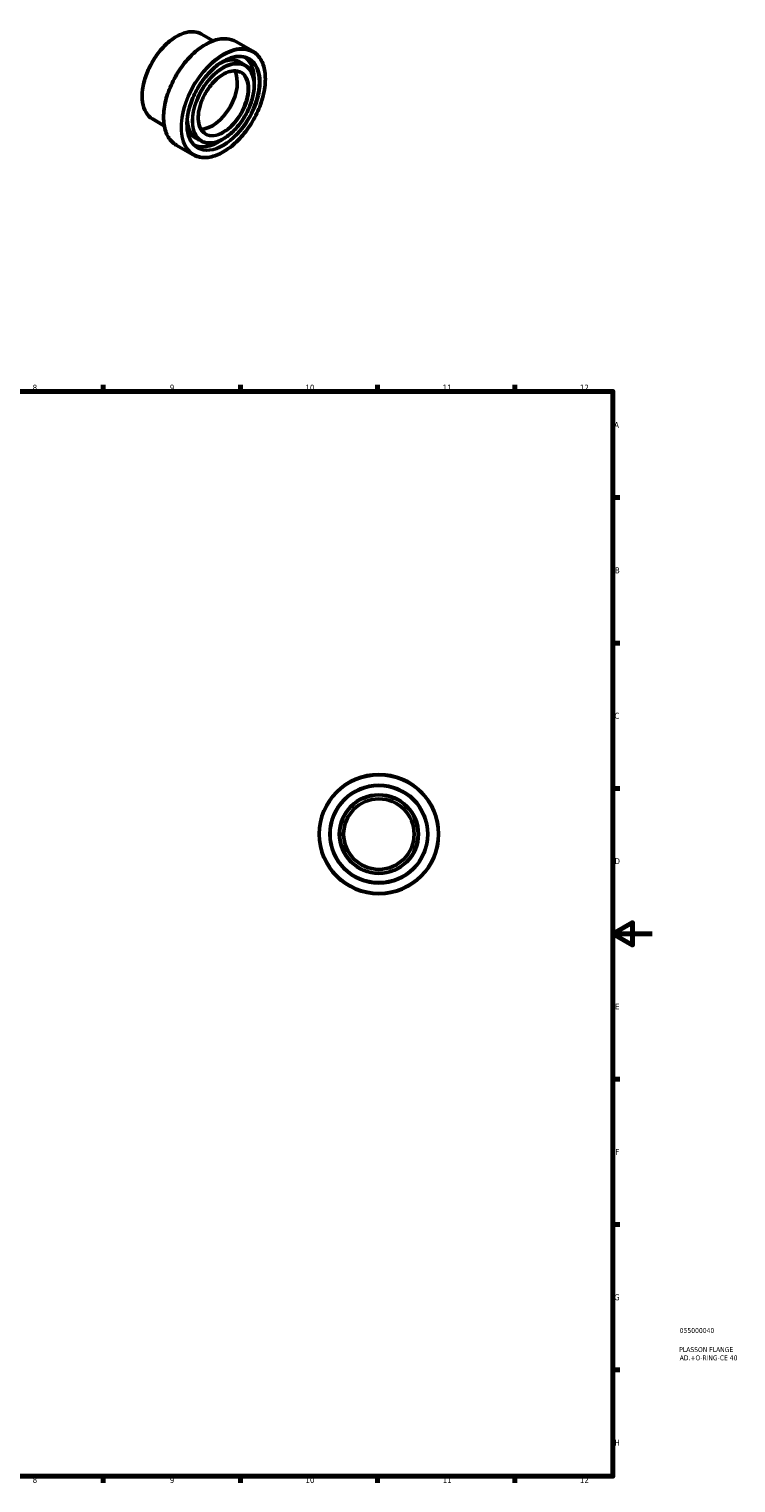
# Model space of a CAD drawing. Header units: millimetres. Extents: x -25 to 884, y -57 to 811.
# Tile 3 of 3: x 523 to 884, y 17 to 759. Entities that reach past the tile are written whole.
import ezdxf

# ---------------------------------------------------------------- set-up
doc = ezdxf.new("R2010")
doc.units = ezdxf.units.MM
for name, color, linetype, lineweight in [('Border (ANSI)', 7, 'Continuous', 70), ('Title (ISO)', 7, 'Continuous', 50), ('Visible (ANSI)', 7, 'Continuous', 50), ('Visible Narrow (ANSI)', 7, 'Continuous', 35)]:
    doc.layers.add(name, color=color, linetype=linetype, lineweight=lineweight)
doc.styles.add('Note Text (ANSI)', font='tahoma.ttf')
doc.styles.add('Note Text (ISO)', font='tahoma.ttf')

# ---------------------------------------------------------------- blocks, each defined once
blk = doc.blocks.new('Borders Default Border')
at = {"layer": 'Border (ANSI)'}
for p, q in [((560.67, 574), (560.67, 577.45)), ((630.75, 574), (630.75, 577.45)), ((700.83, 574), (700.83, 577.45)), ((770.92, 574), (770.92, 577.45)), ((821, 519.75), (824.45, 519.75)), ((821, 445.5), (824.45, 445.5)), ((821, 371.25), (824.45, 371.25)), ((821, 222.75), (824.45, 222.75)), ((821, 148.5), (824.45, 148.5)), ((821, 74.25), (824.45, 74.25)), ((560.67, 20), (560.67, 16.55)), ((630.75, 20), (630.75, 16.55)), ((700.83, 20), (700.83, 16.55)), ((770.92, 20), (770.92, 16.55))]:
    blk.add_line(p, q, dxfattribs=at)
at = {"layer": 'Border (ANSI)', "flags": 128}
for points in [[(20, 20), (20, 574), (821, 574), (821, 20), (20, 20)], [(841, 297), (821, 297), (831, 302.77), (831, 291.23), (821, 297)]]:
    blk.add_lwpolyline(points, dxfattribs=at)
at = {"layer": 'Border (ANSI)', "attachment_point": 7, "style": 'Note Text (ANSI)'}
for s, insert, char_height in [('8', (524.63, 574.33), 3.05), ('9', (594.7, 574.34), 3.05), ('10', (663.96, 574.34), 3.048), ('11', (734.04, 574.4), 3.048), ('12', (804.13, 574.4), 3.048), ('A', (821.63, 555.35), 3.05), ('B', (821.99, 481.1), 3.05), ('C', (821.8, 406.8), 3.05), ('D', (821.81, 332.6), 3.05), ('E', (822.05, 258.35), 3.05), ('F', (822.14, 184.1), 3.05), ('G', (821.66, 109.79), 3.05), ('H', (821.81, 35.6), 3.05), ('8', (524.63, 16.48), 3.05), ('9', (594.7, 16.49), 3.05), ('10', (663.96, 16.49), 3.048), ('11', (734.04, 16.55), 3.048), ('12', (804.13, 16.55), 3.048)]:
    blk.add_mtext(s, dxfattribs=dict(at, insert=insert, char_height=char_height))
blk = doc.blocks.new('Title Blocks ISO')
at = {"layer": 'Title (ISO)', "color": 232, "true_color": 0xca0064, "style": 'Note Text (ISO)'}
for tag, p in [('PART_NUMBER_001', (34.08, 73.14)), ('DESCRIPTION_001', (33.84, 63.4)), ('DESCRIPTION_002', (34.09, 59.18))]:
    blk.add_attdef(tag, p, '', height=2.5, dxfattribs=at)

msp = doc.modelspace()

# ---------------------------------------------------------------- linework, layer by layer
at = {"layer": 'Visible (ANSI)'}
for p, q in [((616.789, 753.037), (610.792, 756.49)), ((637.012, 747.737), (628.386, 752.705)), ((632.958, 740.696), (630.766, 741.959)), ((591.837, 709.707), (585.84, 713.161)), ((606.571, 694.876), (597.945, 699.843)), ((610.626, 701.917), (608.434, 703.179))]:
    msp.add_line(p, q, dxfattribs=at)
for radius in [30.5, 25, 20, 18]:
    msp.add_circle((701.464, 347.927), radius, dxfattribs=at)
msp.add_ellipse((616.418, 724.401), major_axis=(8.983, 15.599), ratio=0.5780931, start_param=3.447546, end_param=5.977232, dxfattribs=at)
for points, knots in [([(585.84, 713.161), (584.504, 713.93), (583.378, 715.061), (581.646, 717.939), (581.048, 719.696), (580.444, 723.671), (580.447, 725.897), (581.058, 730.574), (581.667, 733.025), (583.426, 737.903), (584.576, 740.328), (587.298, 744.912), (588.87, 747.069), (592.282, 750.901), (594.121, 752.575), (597.888, 755.268), (599.815, 756.287), (603.564, 757.554), (605.387, 757.805), (608.418, 757.522), (609.677, 757.132), (610.792, 756.49)], [3.9250571, 3.9250571, 3.9250571, 3.9250571, 4.2352507, 4.2352507, 4.5521037, 4.5521037, 4.874336, 4.874336, 5.1969558, 5.1969558, 5.5191213, 5.5191213, 5.8411157, 5.8411157, 6.1633365, 6.1633365, 6.4860086, 6.4860086, 6.8079005, 6.8079005, 7.0666498, 7.0666498, 7.0666498, 7.0666498]), ([(597.945, 699.843), (596.315, 700.782), (594.942, 702.164), (592.836, 705.682), (592.111, 707.83), (591.385, 712.684), (591.393, 715.398), (592.147, 721.103), (592.893, 724.092), (595.045, 730.041), (596.45, 732.999), (599.774, 738.589), (601.694, 741.22), (605.857, 745.891), (608.1, 747.931), (612.691, 751.212), (615.038, 752.452), (619.599, 753.995), (621.815, 754.3), (625.5, 753.959), (627.031, 753.485), (628.386, 752.705)], [3.9250571, 3.9250571, 3.9250571, 3.9250571, 4.2369623, 4.2369623, 4.5544345, 4.5544345, 4.8762826, 4.8762826, 5.1984255, 5.1984255, 5.5201958, 5.5201958, 5.8418272, 5.8418272, 6.1636449, 6.1636449, 6.4858335, 6.4858335, 6.8073951, 6.8073951, 7.0666498, 7.0666498, 7.0666498, 7.0666498]), ([(608.755, 698.667), (607.358, 699.471), (606.191, 700.677), (604.451, 703.763), (603.869, 705.627), (603.341, 709.817), (603.388, 712.134), (604.1, 717.003), (604.766, 719.554), (606.654, 724.634), (607.877, 727.162), (610.755, 731.935), (612.41, 734.178), (615.981, 738.151), (617.897, 739.879), (621.789, 742.647), (623.764, 743.686), (627.571, 744.981), (629.4, 745.236), (632.444, 744.978), (633.711, 744.59), (634.829, 743.946)], [3.9250571, 3.9250571, 3.9250571, 3.9250571, 4.2552026, 4.2552026, 4.5774904, 4.5774904, 4.8951547, 4.8951547, 5.2127073, 5.2127073, 5.5306941, 5.5306941, 5.8488263, 5.8488263, 6.1667342, 6.1667342, 6.4841984, 6.4841984, 6.8022572, 6.8022572, 7.0666498, 7.0666498, 7.0666498, 7.0666498]), ([(637.012, 747.737), (638.642, 746.799), (640.014, 745.416), (642.121, 741.898), (642.846, 739.751), (643.572, 734.897), (643.564, 732.182), (642.81, 726.478), (642.064, 723.488), (639.912, 717.54), (638.507, 714.582), (635.183, 708.992), (633.263, 706.361), (629.1, 701.689), (626.857, 699.65), (622.266, 696.369), (619.919, 695.128), (615.358, 693.585), (613.142, 693.281), (609.457, 693.622), (607.926, 694.095), (606.571, 694.876)], [0.7834645, 0.7834645, 0.7834645, 0.7834645, 1.0953697, 1.0953697, 1.4128418, 1.4128418, 1.73469, 1.73469, 2.0568329, 2.0568329, 2.3786031, 2.3786031, 2.7002346, 2.7002346, 3.0220523, 3.0220523, 3.3442409, 3.3442409, 3.6658025, 3.6658025, 3.9250571, 3.9250571, 3.9250571, 3.9250571]), ([(612.809, 705.708), (611.847, 706.262), (611.044, 707.097), (609.857, 709.237), (609.462, 710.525), (609.115, 713.416), (609.153, 715.01), (609.655, 718.362), (610.118, 720.119), (611.427, 723.617), (612.272, 725.357), (614.26, 728.643), (615.402, 730.187), (617.864, 732.919), (619.183, 734.107), (621.858, 736.007), (623.213, 736.719), (625.819, 737.607), (627.068, 737.781), (629.146, 737.609), (630.011, 737.344), (630.774, 736.905)], [3.9250571, 3.9250571, 3.9250571, 3.9250571, 4.2600455, 4.2600455, 4.583107, 4.583107, 4.8996668, 4.8996668, 5.2161348, 5.2161348, 5.5332313, 5.5332313, 5.850533, 5.850533, 6.1675067, 6.1675067, 6.4838334, 6.4838334, 6.8009773, 6.8009773, 7.0666498, 7.0666498, 7.0666498, 7.0666498]), ([(632.958, 740.696), (634.154, 740.008), (635.162, 738.996), (636.716, 736.425), (637.252, 734.854), (637.799, 731.298), (637.798, 729.306), (637.255, 725.119), (636.712, 722.924), (635.139, 718.558), (634.112, 716.387), (631.677, 712.284), (630.271, 710.352), (627.217, 706.921), (625.571, 705.422), (622.197, 703.009), (620.471, 702.096), (617.11, 700.96), (615.475, 700.736), (612.755, 700.991), (611.626, 701.341), (610.626, 701.917)], [0.7834645, 0.7834645, 0.7834645, 0.7834645, 1.0925575, 1.0925575, 1.4089962, 1.4089962, 1.7314737, 1.7314737, 2.0544048, 2.0544048, 2.3768286, 2.3768286, 2.6990599, 2.6990599, 3.0215436, 3.0215436, 3.3445306, 3.3445306, 3.6666348, 3.6666348, 3.9250571, 3.9250571, 3.9250571, 3.9250571])]:
    msp.add_open_spline(points, degree=3, knots=knots, dxfattribs=at)
at = {"layer": 'Visible Narrow (ANSI)'}
for radius in [30.1, 24.6, 20.4]:
    msp.add_circle((701.464, 347.927), radius, dxfattribs=at)
for centre, major_axis, start_param, end_param in [((598.316, 734.825), (-12.476, -21.665), 3.1415927, 6.2831853), ((613.165, 726.274), (-15.22, -26.431), 3.1415927, 6.2831853), ((621.792, 721.306), (15.22, 26.431), 0, 3.1415927), ((621.792, 721.306), (11.166, 19.39), 0, 3.1415927), ((621.792, 721.306), (13.037, 22.639), 3.1415927, 6.2831853), ((619.6, 722.569), (11.166, 19.39), 0, 0.8829858), ((619.317, 722.732), (11.365, 19.736), 6.09549, 6.9038241), ((619.317, 722.732), (12.838, 22.293), 5.4951678, 6.26629), ((619.6, 722.569), (13.037, 22.639), 5.2836023, 6.198695), ((621.792, 721.306), (8.983, 15.599), 3.1415927, 6.2831853), ((619.6, 722.569), (-11.166, -19.39), 5.4001995, 6.2831853), ((619.317, 722.732), (-11.365, -19.736), 5.6625465, 6.4708806), ((619.317, 722.732), (-12.838, -22.293), 0.0168953, 0.7880176), ((619.6, 722.569), (-13.037, -22.639), 0.0844903, 0.999583)]:
    msp.add_ellipse(centre, major_axis=major_axis, ratio=0.5780931, start_param=start_param, end_param=end_param, dxfattribs=at)
for major_axis in [(-15.021, -26.084), (-13.237, -22.986), (-10.966, -19.043), (-9.182, -15.945)]:
    msp.add_ellipse((622.075, 721.144), major_axis=major_axis, ratio=0.5780931, dxfattribs=at)

# ---------------------------------------------------------------- block references
msp.add_blockref('Borders Default Border', (0, 0))
msp.add_blockref('Title Blocks ISO', (821, 20)).add_auto_attribs({'PART_NUMBER_001': '055000040', 'DESCRIPTION_001': 'PLASSON FLANGE', 'DESCRIPTION_002': 'AD.+O-RING-CE 40'})

doc.saveas('drawing.dxf')
